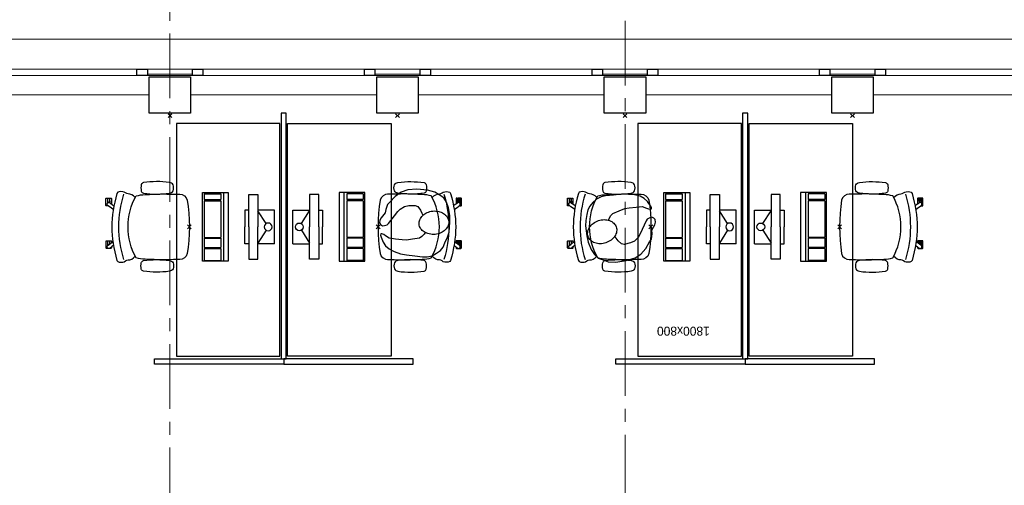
# Model space of a CAD drawing. Header units: millimetres. Extents: x -46954 to 169732, y -26853 to 94136.
# Tile 27 of 174: x 7330 to 14946, y 25374 to 28973. Entities that reach past the tile are written whole.
import ezdxf

# ---------------------------------------------------------------- set-up
doc = ezdxf.new("R2010")
doc.units = ezdxf.units.MM
doc.header["$LTSCALE"] = 400
doc.header["$PDMODE"] = 3
doc.header["$PDSIZE"] = 15
doc.linetypes.add('CENTER', pattern=[2, 1.25, -0.25, 0.25, -0.25])
for name, color, linetype in [('-gd', 2, 'Continuous'), ('inr', 4, 'Continuous'), ('plat', 5, 'Continuous'), ('sona-s008_ip0', 7, 'Continuous'), ('stramien', 1, 'CENTER'), ('symbol', 1, 'Continuous')]:
    doc.layers.add(name, color=color, linetype=linetype)
for name, color, linetype, lineweight in [('Buitenkozijnen', 140, 'Continuous', 15), ('mat-beton (ihwg)', 5, 'Continuous', 25), ('None', 7, 'Continuous', 9)]:
    doc.layers.add(name, color=color, linetype=linetype, lineweight=lineweight)
doc.styles.add('s100', font='stylu.ttf', dxfattribs={"height": 100})

# ---------------------------------------------------------------- blocks, each defined once
blk = doc.blocks.new('Kolom 280x320')
at = {"layer": 'mat-beton (ihwg)', "lineweight": 25}
blk.add_lwpolyline([(-300, 160), (-20, 160), (-20, -160), (-300, -160)], close=True, dxfattribs=at)
at = {"layer": 'None', "color": 92, "linetype": 'Continuous', "lineweight": 5}
blk.add_point((0, 0), dxfattribs=at)
blk = doc.blocks.new('Gevelpui best 1410 (2D)')
at = {"layer": 'Buitenkozijnen', "lineweight": 15}
for p, q in [((-260, 0), (-260, -1410)), ((-260, 0), (-210, 0)), ((-210, 0), (-210, -1410)), ((-260, -1410), (-210, -1410))]:
    blk.add_line(p, q, dxfattribs=at)
at = {"layer": 'Buitenkozijnen', "color": 92, "lineweight": 25}
for points in [[(-260, 0), (-210, 0), (-210, -80), (-260, -80)], [(-260, -1330), (-210, -1330), (-210, -1410), (-260, -1410)]]:
    blk.add_lwpolyline(points, close=True, dxfattribs=at)
at = {"layer": 'None', "color": 43, "linetype": 'Continuous', "lineweight": 9}
blk.add_line((-410, 15), (-410, -1425), dxfattribs=at)
blk = doc.blocks.new('SONA-S008_B2')
at = {"layer": '-gd'}
blk.add_open_spline([(-253, -509.5), (-87.8, -560.2), (87.8, -560.2), (253, -509.5)], degree=3, dxfattribs=at)
for points in [[(-206.6, -15.8), (-79.4, 5.3), (79.6, 5.3), (206.6, -15.8)], [(-253, -272.1), (-257.1, -206.8), (-252.1, -139.2), (-253, -73.9)], [(-253, -73.9), (-253.4, -51.6), (-233.1, -20.2), (-206.6, -15.8)], [(206.6, -15.8), (233.1, -20.2), (253.4, -51.6), (253, -73.9)], [(253, -73.9), (252.1, -139.2), (257.1, -206.8), (253, -272.1)], [(-325.3, -126.1), (-337, -131.7), (-340.4, -140.8), (-342.5, -153.6)], [(-277.9, -126.1), (-287.8, -121.3), (-315.3, -121.3), (-325.3, -126.1)], [(-260.7, -153.6), (-262.7, -140.8), (-266.2, -131.7), (-277.9, -126.1)], [(260.6, -153.6), (262.7, -140.8), (266.2, -131.7), (277.9, -126.1)], [(277.9, -126.1), (287.8, -121.3), (315.3, -121.3), (325.3, -126.1)], [(325.3, -126.1), (337, -131.7), (340.4, -140.8), (342.5, -153.6)], [(-342.5, -153.6), (-353.5, -221.1), (-351.5, -287.6), (-342.5, -355.4)], [(-260.7, -355.4), (-251.6, -287.6), (-249.7, -221.1), (-260.7, -153.6)], [(260.6, -355.4), (251.6, -287.6), (249.7, -221.1), (260.6, -153.6)], [(342.5, -153.6), (353.4, -221.1), (351.5, -287.6), (342.5, -355.4)], [(-255.2, -303.9), (-254.1, -304.3), (-252.9, -304.7), (-251.7, -305.1)], [(-238.9, -411.5), (-253, -365.7), (-250.2, -318.7), (-253, -272.1)], [(253, -272.1), (250.2, -318.7), (253, -365.7), (238.9, -411.5)], [(251.9, -297.7), (252.9, -297.4), (253.8, -297.1), (254.7, -296.8)], [(-342.5, -355.4), (-341.5, -363), (-333.6, -369.9), (-326.1, -371.8)], [(-326.1, -371.8), (-310.3, -375.7), (-292.8, -375.7), (-277, -371.8)], [(-277, -371.8), (-269.5, -369.9), (-261.7, -363), (-260.7, -355.4)], [(-250.7, -332.5), (-253.1, -331.7), (-255.4, -330.9), (-257.6, -330.2)], [(256.9, -323.2), (255, -323.8), (253.1, -324.4), (251, -325.1)], [(277, -371.8), (269.5, -369.9), (261.7, -363), (260.6, -355.4)], [(326.1, -371.8), (310.3, -375.7), (292.8, -375.7), (277, -371.8)], [(342.5, -355.4), (341.5, -363), (333.6, -369.9), (326.1, -371.8)], [(-227.3, -418.1), (-247.1, -436.6), (-255.7, -455.2), (-255.5, -473.7)], [(238.9, -411.5), (95.4, -494.5), (-95.5, -494.5), (-238.9, -411.5)], [(255.5, -473.7), (255.7, -455.2), (247.1, -436.6), (227.3, -418.1)], [(-272.1, -515.2), (-274.4, -533.8), (-273.7, -555.7), (-258.6, -560.1)], [(-255.5, -473.7), (-255.4, -489), (-270.3, -500.1), (-272.1, -515.2)], [(272.1, -515.2), (270.3, -500.1), (255.4, -489), (255.5, -473.7)], [(258.6, -560.1), (273.7, -555.6), (274.4, -533.8), (272.1, -515.2)], [(-258.6, -560.1), (-77.4, -613.6), (78.8, -613.6), (258.6, -560.1)], [(-222.4, -606.9), (-222.4, -604.9), (-220.7, -603.3), (-218.7, -603.3)], [(-222.4, -615.1), (-222.4, -615.1), (-222.4, -606.9), (-222.4, -606.9)], [(-218.7, -603.3), (-218.7, -603.3), (-192, -603.3), (-176.8, -603.3)], [(-185.5, -615.4), (-185.5, -615.4), (-176.5, -602.9), (-162.6, -583.8)], [(-134.5, -588.9), (-152.4, -613.6), (-164.7, -630.5), (-164.7, -630.5)], [(106.4, -606.6), (106.4, -604.6), (108, -603), (110, -603)], [(106.4, -614.8), (106.4, -614.8), (106.4, -606.6), (106.4, -606.6)], [(110, -603), (110, -603), (115.6, -603), (123.1, -603)], [(143.1, -630.4), (143.1, -630.4), (131.8, -614.9), (115.2, -592)], [(143.7, -587.5), (156, -604.4), (163.9, -615.2), (163.9, -615.2)], [(154.9, -602.9), (159.4, -602.9), (162.3, -602.9), (162.3, -602.9)], [(162.3, -602.9), (164.4, -602.9), (166, -604.6), (166, -606.6)], [(166, -606.6), (166, -606.6), (166, -614.8), (166, -614.8)], [(-222.5, -641.1), (-222.5, -641.1), (-222.4, -632.9), (-222.4, -632.9)], [(-218.8, -644.8), (-220.8, -644.8), (-222.5, -643.1), (-222.5, -641.1)], [(-218.8, -615.1), (-218.8, -615.1), (-222.4, -615.1), (-222.4, -615.1)], [(-222.4, -629.9), (-222.4, -629.9), (-222.4, -618.1), (-222.4, -618.1)], [(-222.4, -618.1), (-222.4, -618.1), (-198.5, -618.1), (-198.5, -618.1)], [(-198.6, -630), (-198.6, -630), (-222.4, -629.9), (-222.4, -629.9)], [(-222.4, -632.9), (-222.4, -632.9), (-218.8, -632.9), (-218.8, -632.9)], [(-198.5, -615.1), (-198.5, -615.1), (-218.8, -615.1), (-218.8, -615.1)], [(-218.8, -632.9), (-218.8, -632.9), (-198.6, -633), (-198.6, -633)], [(-166.5, -644.9), (-166.5, -644.9), (-218.8, -644.8), (-218.8, -644.8)], [(-198.6, -633), (-198.6, -633), (-198.6, -630), (-198.6, -630)], [(-198.6, -630), (-198.6, -630), (-186.7, -630), (-186.7, -630)], [(-198.6, -633), (-198.6, -633), (-186.7, -633), (-186.7, -633)], [(-198.5, -618.1), (-198.5, -618.1), (-198.5, -615.1), (-198.5, -615.1)], [(-198.5, -615.1), (-198.5, -615.1), (-186.7, -615.2), (-186.7, -615.2)], [(-198.5, -618.1), (-198.5, -618.1), (-189.1, -618.2), (-187.1, -618.2)], [(-182.7, -633.4), (-188.4, -629.2), (-189.7, -621.1), (-185.5, -615.4)], [(-185.4, -615.2), (-186.2, -615.2), (-186.7, -615.2), (-186.7, -615.2)], [(-186.7, -615.2), (-186.7, -615.2), (-186.7, -616.4), (-186.7, -617.3)], [(-185.9, -630), (-186.4, -630), (-186.7, -630), (-186.7, -630)], [(-186.7, -630), (-186.7, -630), (-186.7, -633), (-186.7, -633)], [(-186.7, -633), (-186.7, -633), (-185.3, -633), (-183.1, -633)], [(-164.7, -630.5), (-168.8, -636.2), (-176.9, -637.5), (-182.7, -633.4)], [(-182.7, -633.4), (-182.7, -633.4), (-182.7, -633.4), (-182.7, -633.4)], [(-167.1, -633), (-166.7, -633), (-166.5, -633), (-166.5, -633)], [(-166.5, -633), (-166.5, -633), (-162.9, -633.1), (-162.9, -633.1)], [(-162.9, -641.3), (-162.9, -643.3), (-164.5, -644.9), (-166.5, -644.9)], [(-162.8, -630.1), (-162.8, -630.1), (-163.4, -630.1), (-164.4, -630)], [(-162.9, -633.1), (-162.9, -633.1), (-162.9, -641.3), (-162.9, -641.3)], [(-162.8, -628), (-162.8, -629.2), (-162.8, -630.1), (-162.8, -630.1)], [(110.1, -614.8), (110.1, -614.8), (106.4, -614.8), (106.4, -614.8)], [(106.4, -629.7), (106.4, -629.7), (106.4, -617.8), (106.4, -617.8)], [(106.4, -617.8), (106.4, -617.8), (130.3, -617.8), (130.3, -617.8)], [(130.3, -629.6), (130.3, -629.6), (106.4, -629.7), (106.4, -629.7)], [(106.4, -640.9), (106.4, -640.9), (106.4, -632.7), (106.4, -632.7)], [(106.4, -632.7), (106.4, -632.7), (110.1, -632.7), (110.1, -632.7)], [(110.1, -644.5), (108.1, -644.5), (106.5, -642.9), (106.4, -640.9)], [(130.3, -614.8), (130.3, -614.8), (110.1, -614.8), (110.1, -614.8)], [(110.1, -632.7), (110.1, -632.7), (130.3, -632.6), (130.3, -632.6)], [(162.4, -644.4), (162.4, -644.4), (110.1, -644.5), (110.1, -644.5)], [(130.3, -617.8), (130.3, -617.8), (130.3, -614.8), (130.3, -614.8)], [(130.3, -614.8), (130.3, -614.8), (130.9, -614.8), (131.7, -614.8)], [(130.3, -617.8), (130.3, -617.8), (131.9, -617.8), (133.9, -617.8)], [(130.3, -632.6), (130.3, -632.6), (130.3, -629.6), (130.3, -629.6)], [(130.3, -629.6), (130.3, -629.6), (142.1, -629.6), (142.1, -629.6)], [(130.3, -632.6), (130.3, -632.6), (142.2, -632.6), (142.2, -632.6)], [(142.5, -629.6), (142.3, -629.6), (142.1, -629.6), (142.1, -629.6)], [(142.1, -629.6), (142.1, -629.6), (142.2, -632.6), (142.2, -632.6)], [(142.2, -632.6), (142.2, -632.6), (143.3, -632.6), (145.1, -632.6)], [(161.1, -633.2), (155.3, -637.4), (147.2, -636.1), (143.1, -630.4)], [(163.9, -615.2), (168.1, -621), (166.8, -629.1), (161.1, -633.2)], [(161.1, -633.2), (161.1, -633.2), (161.1, -633.2), (161.1, -633.2)], [(161.8, -632.6), (162.2, -632.6), (162.4, -632.6), (162.4, -632.6)], [(162.4, -632.6), (162.4, -632.6), (166, -632.6), (166, -632.6)], [(166, -640.8), (166, -642.8), (164.4, -644.4), (162.4, -644.4)], [(166, -614.8), (166, -614.8), (164.6, -614.8), (163.5, -614.8)], [(166, -629.6), (166, -629.6), (165.4, -629.6), (164.4, -629.6)], [(165.3, -617.8), (165.8, -617.8), (166, -617.8), (166, -617.8)], [(166, -617.8), (166, -617.8), (166, -618.6), (166, -619.9)], [(166, -625.7), (166, -627.8), (166, -629.6), (166, -629.6)], [(166, -632.6), (166, -632.6), (166, -640.8), (166, -640.8)]]:
    blk.add_open_spline(points, degree=3)
at = {"layer": 'sona-s008_ip0'}
blk.add_point((0, 0), dxfattribs=at)
blk = doc.blocks.new('SYMB-CMP4_B2')
for p, q in [((-130, 558.1), (130, 558.1)), ((-130, 558.1), (-130, 428.1)), ((130, 558.1), (130, 428.1)), ((-25.3, 491.9), (-125, 428.1)), ((25.3, 491.9), (125, 428.1)), ((-250, 358.1), (-250, 428.1)), ((-250, 428.1), (0, 428.1)), ((250, 428.1), (0, 428.1)), ((250, 358.1), (250, 428.1)), ((0, 358.1), (-250, 358.1)), ((-130, 358.1), (-130, 328.1)), ((-130, 328.1), (0, 328.1)), ((0, 358.1), (250, 358.1)), ((130, 328.1), (0, 328.1)), ((130, 358.1), (130, 328.1)), ((265, 200), (-265, 200)), ((-265, 200), (-265, 0)), ((265, 162.9), (-265, 162.9)), ((265, 0), (265, 200)), ((-166.8, 141.5), (-259.7, 141.5)), ((-259.7, 12.9), (-259.7, 141.5)), ((-166.8, 12.9), (-166.8, 141.5)), ((-88, 141.5), (-159.1, 141.5)), ((-159.1, 12.9), (-159.1, 141.5)), ((-88, 12.9), (-88, 141.5)), ((200.4, 141.5), (-81.5, 141.5)), ((-81.5, 12.9), (-81.5, 141.5)), ((200.4, 12.9), (200.4, 141.5)), ((254.7, 141.5), (212.3, 141.5)), ((212.3, 12.9), (212.3, 141.5)), ((254.7, 12.9), (254.7, 141.5)), ((-265, 0), (265, 0)), ((-166.8, 12.9), (-259.7, 12.9)), ((-88, 12.9), (-159.1, 12.9)), ((200.4, 12.9), (-81.5, 12.9)), ((254.7, 12.9), (212.3, 12.9))]:
    blk.add_line(p, q)
blk.add_circle((0, 508.1), 30)
blk = doc.blocks.new('symb-ps03_b2')
blk.add_lwpolyline([(82.2, -333.7), (93.5, -323.3), (109.6, -304.5), (119.8, -284.7), (121.3, -230.8), (122.5, -183.8), (115.8, -150.4), (104.2, -98.4), (90.8, -52.2), (69, -24.8), (57.7, -13.2), (50.2, -0.9), (49.4, 8.5), (59.4, 13), (75.8, 8.9), (114.7, -1.3), (145.3, -16.6), (172.1, -41.1), (196.4, -77.8), (221.1, -122.2), (235.7, -169.2), (249.9, -232.3), (265.9, -290), (270.3, -324.8), (267.4, -365.4), (252.2, -399.3), (234.6, -432.8), (213.5, -457.5), (181.2, -475.4), (141, -499), (102.8, -516.9), (26.9, -533.5), (-23.3, -539.3), (-83.1, -537.5), (-129.9, -527.7), (-165.1, -510.7), (-191.8, -478.7), (-217.7, -447.5), (-240.8, -394), (-258.1, -313.4), (-261.7, -241.7), (-250.8, -189), (-222, -138.3), (-185.2, -93.4), (-169.5, -72.2), (-133.8, -53.9), (-107.1, -45.7), (-74.5, -10), (-56.5, 2.3), (-37.5, 6.7), (-23, 0.8), (-11.7, -12.6), (-10.5, -27.9), (-13.2, -49.2), (-22.6, -61.1), (-75.1, -114.5), (-104.5, -144.9), (-120.7, -165.7), (-138.4, -200.3), (-141.8, -234.1), (-134.6, -284.5), (-123.4, -302.1), (-94.4, -318.8), (-69, -327.2), (-51.7, -333)])
blk.add_lwpolyline([(-74.5, -413.3, 0.078796), (-66.1, -458.3, 0.088041), (-45.7, -493.9, 0.105312), (-14.5, -518.5, 0.121926), (19.1, -525.8, 0.121926), (52.3, -516.6, 0.105312), (82.1, -490.3, 0.088041), (100.3, -453.5, 0.078796), (106.2, -408.2, 0.078796), (97.7, -363.2, 0.088041), (77.4, -327.6, 0.105312), (46.2, -303, 0.121926), (12.5, -295.7, 0.121926), (-20.6, -304.9, 0.105312), (-50.4, -331.2, 0.088041), (-68.6, -368, 0.078796)], format="xyb", close=True)

msp = doc.modelspace()

# ---------------------------------------------------------------- linework, layer by layer
at = {"linetype": 'Continuous', "lineweight": 0, "flags": 128}
msp.add_lwpolyline([(3052.26676, 28251.57274), (3052.26676, 20786.57274), (3312.26676, 20786.57274), (3312.26676, 15241.53211), (38112.3074, 15241.53211), (38112.3074, 20661.57274), (32586.89644, 20661.57274), (32586.89644, 23121.57274), (30332.26676, 23121.57274), (30332.26676, 28541.61338), (3052.26676, 28541.61338), (3052.26676, 28251.57274)], dxfattribs=at)
at = {"layer": 'Buitenkozijnen', "color": 43, "linetype": 'Continuous', "lineweight": 9, "flags": 128}
msp.add_lwpolyline([(3387.26676, 28801.57274), (3387.26676, 28821.57274), (30702.26676, 28821.57274), (30702.26676, 28591.61338)], dxfattribs=at)
at = {"layer": 'Buitenkozijnen', "lineweight": 15}
for points in [[(8317.26676, 28551.57274), (8317.26676, 28591.61338), (8667.26676, 28591.61338), (8667.26676, 28551.57274)], [(10077.26676, 28551.57274), (10077.26676, 28591.61338), (10427.26676, 28591.61338), (10427.26676, 28551.57274)], [(11837.26676, 28551.57274), (11837.26676, 28591.61338), (12187.26676, 28591.61338), (12187.26676, 28551.57274)], [(13597.26676, 28551.57274), (13597.26676, 28591.61338), (13947.26676, 28591.61338), (13947.26676, 28551.57274)]]:
    msp.add_lwpolyline(points, close=True, dxfattribs=at)
at = {"layer": 'inr'}
for points in [[(9352.26676, 28251.57274), (9352.26676, 26351.57274), (9392.26676, 26351.57274), (9392.26676, 28251.57274)], [(12922.26676, 28251.57274), (12922.26676, 26351.57274), (12962.26676, 26351.57274), (12962.26676, 28251.57274)], [(9342.26676, 26371.57274), (9342.26676, 28171.57274), (8542.26676, 28171.57274), (8542.26676, 26371.57274)], [(9402.26676, 26371.57274), (9402.26676, 28171.57274), (10202.26676, 28171.57274), (10202.26676, 26371.57274)], [(12912.26676, 26371.57274), (12912.26676, 28171.57274), (12112.26676, 28171.57274), (12112.26676, 26371.57274)], [(12972.26676, 26371.57274), (12972.26676, 28171.57274), (13772.26676, 28171.57274), (13772.26676, 26371.57274)], [(8372.26676, 26351.57274), (9372.26676, 26351.57274), (9372.26676, 26311.57274), (8372.26676, 26311.57274)], [(10372.26676, 26351.57274), (9372.26676, 26351.57274), (9372.26676, 26311.57274), (10372.26676, 26311.57274)], [(11942.26676, 26351.57274), (12942.26676, 26351.57274), (12942.26676, 26311.57274), (11942.26676, 26311.57274)], [(13942.26676, 26351.57274), (12942.26676, 26351.57274), (12942.26676, 26311.57274), (13942.26676, 26311.57274)]]:
    msp.add_lwpolyline(points, close=True, dxfattribs=at)
at = {"layer": 'stramien', "lineweight": 0}
for p, q in [((8492.26676, 14765.39602), (8492.26676, 29869.03156)), ((12012.26676, 13265.39602), (12012.26676, 29869.03156))]:
    msp.add_line(p, q, dxfattribs=at)

# ---------------------------------------------------------------- block references
at = {"layer": 'Buitenkozijnen', "color": 7, "rotation": 90}
for p in [(6907.26676, 28801.57274), (8667.26676, 28801.57274), (10427.26676, 28801.57274), (12187.26676, 28801.57274), (13947.26676, 28801.57274)]:
    msp.add_blockref('Gevelpui best 1410 (2D)', p, dxfattribs=at)
at = {"layer": 'inr', "rotation": 270}
for p in [(8642.26676, 27371.57274), (12212.26676, 27371.57274)]:
    msp.add_blockref('SONA-S008_B2', p, dxfattribs=at)
at = {"layer": 'inr', "xscale": -1, "rotation": 90}
for p in [(10102.26676, 27371.57274), (13672.26676, 27371.57274)]:
    msp.add_blockref('SONA-S008_B2', p, dxfattribs=at)
at = {"layer": 'None', "color": 7, "rotation": 270}
for p in [(8492.26676, 28231.57274), (10252.26676, 28231.57274), (12012.26676, 28231.57274), (13772.26676, 28231.57274)]:
    msp.add_blockref('Kolom 280x320', p, dxfattribs=at)
at = {"layer": 'symbol', "linetype": 'Continuous', "lineweight": 0, "xscale": -1}
for p, rotation in [((10124.96283, 27367.46933), 97.3128742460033), ((12226.47526, 27461.44738), 290.2315557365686)]:
    msp.add_blockref('symb-ps03_b2', p, dxfattribs=dict(at, rotation=rotation))
at = {"layer": 'symbol', "xscale": -1, "rotation": 270}
for p in [(8743.75547, 27371.57274), (12313.75547, 27371.57274)]:
    msp.add_blockref('SYMB-CMP4_B2', p, dxfattribs=at)
at = {"layer": 'symbol', "rotation": 90}
for p in [(10000.77806, 27371.57274), (13570.77806, 27371.57274)]:
    msp.add_blockref('SYMB-CMP4_B2', p, dxfattribs=at)

# ---------------------------------------------------------------- texts
at = {"layer": 'plat', "style": 's100'}
msp.add_text('1800x800', height=69.561677, rotation=180, dxfattribs=at).set_placement((12668.14672, 26600.47102))

doc.saveas('drawing.dxf')
